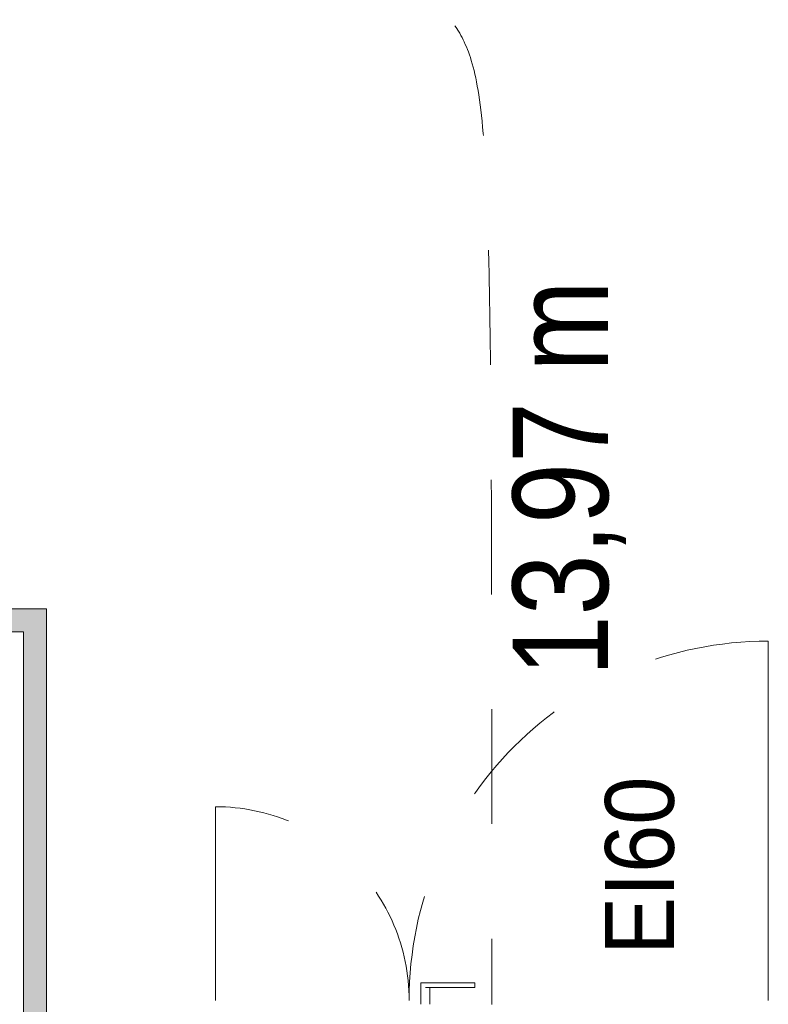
# Model space of a CAD drawing. Header units: centimetres. Extents: x -2424 to 2260, y -130 to 3012.
# Tile 48 of 81: x 290 to 486, y 1020 to 1277. Entities that reach past the tile are written whole.
import ezdxf

# ---------------------------------------------------------------- set-up
doc = ezdxf.new("R2010")
doc.units = ezdxf.units.CM
doc.linetypes.add('Dash', pattern=[60, 30, -30])
for name, color, linetype, lineweight in [('A-DETL', 90, 'Continuous', 9), ('A-DOOR', 31, 'Continuous', 13), ('A-DOOR-HDLN', 31, 'Dash', 9), ('A-WALL', 113, 'Continuous', 13), ('G-ANNO-TEXT', 231, 'Continuous', 13)]:
    doc.layers.add(name, color=color, linetype=linetype, lineweight=lineweight)
doc.layers.add('A-WALL-PATT', color=111, linetype='Continuous', lineweight=13, plot=False)
doc.styles.add('Arial', font='arial.ttf', dxfattribs={"width": 0.9, "height": 18})
doc.styles.add('Arial Narrow_3', font='ARIALN.TTF', dxfattribs={"height": 25})

msp = doc.modelspace()

# ---------------------------------------------------------------- linework, layer by layer
at = {"layer": 'A-DETL', "color": 251, "linetype": 'Dash', "lineweight": 9}
msp.add_open_spline([(-555.62, 1472.57), (-478.91, 1472.57), (-450.62, 1472.57), (-439.12, 1472.57), (-439.12, 1461.07), (-439.12, 1432.79), (-439.12, 1329.11), (-439.12, 1326.28), (-439.12, 1289.33), (-402.17, 1289.33), (-399.34, 1289.33), (54.38, 1289.33), (347.2, 1289.33), (391.67, 1289.33), (413.88, 1267.11), (413.88, 1211.15), (413.88, 1019.9)], degree=3, knots=[0, 0, 0, 0, 1.274059, 1.834911, 2.395763, 3.964714, 5.438832, 7.007784, 7.847024, 8.686264, 14.083246, 22.278473, 30.929004, 34.961158, 36.402966, 39.45005, 39.45005, 39.45005, 39.45005], dxfattribs=at)
at = {"layer": 'A-DOOR', "color": 251, "lineweight": 9}
for p, q in [((486.18, 1020.98), (486.18, 1114.93)), ((341.58, 1071.63), (341.58, 1020.98)), ((395.28, 1025.58), (395.28, 1024.33)), ((395.32, 1025.58), (396.48, 1025.58)), ((396.48, 1025.58), (408.64, 1025.58)), ((409.43, 1024.33), (409.43, 1025.58)), ((395.28, 1024.33), (395.28, 1019.98)), ((408.64, 1024.33), (396.48, 1024.33)), ((397.68, 1019.98), (397.68, 1024.33))]:
    msp.add_line(p, q, dxfattribs=at)
at = {"layer": 'A-DOOR', "color": 251, "lineweight": 9, "flags": 128}
for points in [[(408.64, 1025.58), (408.8, 1025.58), (408.95, 1025.58), (409.08, 1025.58), (409.2, 1025.58), (409.3, 1025.58), (409.37, 1025.58), (409.42, 1025.58), (409.43, 1025.58), (409.42, 1025.58)], [(409.42, 1024.33), (409.43, 1024.33), (409.42, 1024.33), (409.37, 1024.33), (409.3, 1024.33), (409.2, 1024.33), (409.08, 1024.33), (408.95, 1024.33), (408.8, 1024.33), (408.64, 1024.33)]]:
    msp.add_lwpolyline(points, dxfattribs=at)
at = {"layer": 'A-DOOR-HDLN', "color": 251, "lineweight": 9}
for centre, radius, start, end in [((486.18, 1020.98), 93.95, 90, 180), ((341.58, 1020.98), 50.65, 0, 90)]:
    msp.add_arc(centre, radius, start, end, dxfattribs=at)
at = {"layer": 'A-WALL', "color": 251, "lineweight": 9}
for p, q in [((297.38, 1123.33), (248.38, 1123.33)), ((297.38, 1015.88), (297.38, 1123.33)), ((242.38, 1117.33), (291.38, 1117.33)), ((291.38, 1117.33), (291.38, 803.33))]:
    msp.add_line(p, q, dxfattribs=at)
at = {"layer": 'A-WALL-PATT', "color": 251, "linetype": 'Continuous', "lineweight": 9, "extrusion": (0, 0, -1)}
for points in [[(-291.38, 1117.33), (-248.38, 1123.33), (-242.38, 1117.33)], [(-248.38, 1123.33), (-291.38, 1117.33), (-291.38, 1123.33)], [(-291.38, 935.15), (-297.38, 803.33), (-291.38, 1123.33)], [(-291.38, 1123.33), (-297.38, 803.33), (-297.38, 1123.33)]]:
    msp.add_solid(points, dxfattribs=at)

# ---------------------------------------------------------------- texts
at = {"layer": 'G-ANNO-TEXT', "color": 251, "lineweight": 9, "style": 'Arial Narrow_3'}
msp.add_text('13,97 m', height=25, rotation=90, dxfattribs=at).set_placement((444.29, 1105.74))
at = {"layer": 'G-ANNO-TEXT', "color": 251, "lineweight": 9, "style": 'Arial', "width": 0.9}
msp.add_text('EI60', height=18, rotation=90, dxfattribs=at).set_placement((461.48, 1032.97))

doc.saveas('drawing.dxf')
